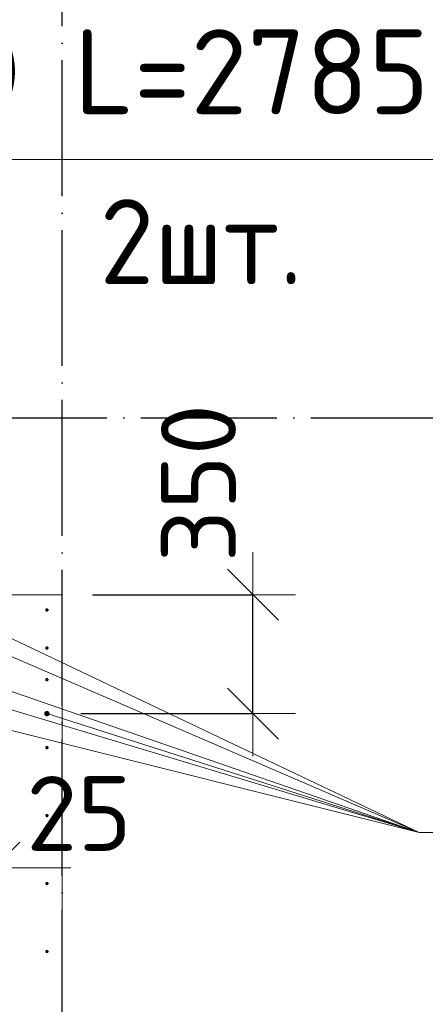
# Model space of a CAD drawing. Header units: millimetres. Extents: x -3725 to 93325, y -74170 to 82591.
# Tile 67 of 139: x 61075 to 62268, y 29455 to 32352. Entities that reach past the tile are written whole.
import ezdxf

# ---------------------------------------------------------------- set-up
doc = ezdxf.new("R2010")
doc.units = ezdxf.units.MM
doc.header["$PDMODE"] = 65
for name, pattern in [('______11', [500, 400, -50, 0, -50]), ('______3', [500, 400, -100]), ('______5', [1100, 800, -100, 100, -100])]:
    doc.linetypes.add(name, pattern=pattern)
for name, color, linetype, lineweight in [('Арм.стержн. Выпуски', 180, 'Continuous', 35), ('Балка_ общее', 7, '______3', 13), ('Размерная линия_ общее', 7, 'Continuous', 13), ('Стена_ общее', 7, 'Continuous', 35)]:
    doc.layers.add(name, color=color, linetype=linetype, lineweight=lineweight)
doc.layers.add('Осевая линия_ общее', color=7, linetype='______5', lineweight=13, true_color=0xa0a0a0)
doc.styles.add('ISOCPEUR', font='ISOCPEUR')
doc.dimstyles.new('DIMSTYLE_3', dxfattribs={"dimtxt": 220, "dimasz": 250, "dimexe": 0, "dimexo": 0, "dimgap": 110, "dimtad": 2, "dimdec": 0, "dimrnd": 5, "dimzin": 12, "dimdsep": 46, "dimtxsty": 'ISOCPEUR', "dimblk1": 'ALL_ML_STRICH', "dimblk2": 'ALL_ML_STRICH', "dimsah": 1, "dimcen": 0, "dimclrd": 7, "dimclre": 256, "dimclrt": 7, "dimadec": 0, "dimazin": 0, "dimtfac": 1, "dimtdec": 0, "dimtix": 1, "dimtmove": 2, "dimatfit": 3, "dimfxl": 0, "dimtzin": 0, "dimlwd": 0, "dimlwe": -3, "dimarcsym": 0})
doc.dimstyles.new('DIMSTYLE_5', dxfattribs={"dimtxt": 220, "dimasz": 250, "dimexe": 0, "dimexo": 0, "dimgap": 110, "dimtad": 2, "dimdec": 0, "dimrnd": 5, "dimzin": 12, "dimdsep": 46, "dimtxsty": 'ISOCPEUR', "dimblk1": 'ALL_ML_STRICH', "dimblk2": 'ALL_ML_STRICH', "dimsah": 1, "dimcen": 0, "dimclrd": 7, "dimclre": 256, "dimclrt": 7, "dimadec": 0, "dimazin": 0, "dimtfac": 1, "dimtdec": 0, "dimtix": 1, "dimtmove": 2, "dimatfit": 3, "dimfxl": 0, "dimtvp": 1.2, "dimtzin": 0, "dimlwd": 0, "dimlwe": -3, "dimarcsym": 0})

# ---------------------------------------------------------------- blocks, each defined once
blk = doc.blocks.new('ALL_ML_STRICH')
at = {"color": 0, "linetype": 'ByBlock', "lineweight": -2}
for p, q in [((0, -0.5), (0, 0.5)), ((-0.3, -0.3), (0.3, 0.3)), ((-1, 0), (0.5, 0))]:
    blk.add_line(p, q, dxfattribs=at)
blk = doc.blocks.new('*D317')
at = {"layer": 'DEFPOINTS', "color": 7, "linetype": 'Continuous', "lineweight": 13, "transparency": 33554687}
for p in [(61189, 30660), (61155, 30310), (61760.7, 30310)]:
    blk.add_point(p, dxfattribs=at)
at = {"layer": 'Размерная линия_ общее', "color": 253, "linetype": 'Continuous', "lineweight": -2, "true_color": 0xa0a0a0, "transparency": 33554687}
for p, q in [((61289, 30660), (61760.7, 30660)), ((61255, 30310), (61760.7, 30310))]:
    blk.add_line(p, q, dxfattribs=at)
at = {"layer": 'Размерная линия_ общее', "color": 7, "linetype": 'Continuous', "lineweight": -2, "transparency": 33554687}
blk.add_line((61760.7, 30310), (61760.7, 30660), dxfattribs=at)
at = {"layer": 'Размерная линия_ общее', "color": 7, "linetype": 'Continuous', "lineweight": 13, "transparency": 33554687, "xscale": 250, "yscale": 250, "zscale": 250}
for p, rotation in [((61760.7, 30660), 90), ((61760.7, 30310), 270)]:
    blk.add_blockref('ALL_ML_STRICH', p, dxfattribs=dict(at, rotation=rotation))
at = {"layer": 'Размерная линия_ общее', "color": 7, "linetype": 'Continuous', "lineweight": 13, "transparency": 33554687, "insert": (61600.7, 30988.3), "char_height": 220, "width": 660, "attachment_point": 5, "rotation": 90, "style": 'ISOCPEUR'}
blk.add_mtext('\\A1;{350}', dxfattribs=at)
blk = doc.blocks.new('*D319')
at = {"layer": 'DEFPOINTS', "color": 7, "linetype": 'Continuous', "lineweight": 13, "transparency": 33554687}
for p in [(59975, 30505), (60975, 30505), (59975, 29856.5)]:
    blk.add_point(p, dxfattribs=at)
at = {"layer": 'Размерная линия_ общее', "color": 253, "linetype": 'Continuous', "lineweight": -2, "true_color": 0xa0a0a0, "transparency": 33554687}
for p, q in [((59975, 30405), (59975, 29856.5)), ((60975, 30405), (60975, 29856.5))]:
    blk.add_line(p, q, dxfattribs=at)
at = {"layer": 'Размерная линия_ общее', "color": 7, "linetype": 'Continuous', "lineweight": -2, "transparency": 33554687}
blk.add_line((59975, 29856.5), (60975, 29856.5), dxfattribs=at)
at = {"layer": 'Размерная линия_ общее', "color": 7, "linetype": 'Continuous', "lineweight": 13, "transparency": 33554687, "xscale": 250, "yscale": 250, "zscale": 250, "rotation": 180}
blk.add_blockref('ALL_ML_STRICH', (59975, 29856.5), dxfattribs=at)
at = {"layer": 'Размерная линия_ общее', "color": 7, "linetype": 'Continuous', "lineweight": 13, "transparency": 33554687, "xscale": 250, "yscale": 250, "zscale": 250}
blk.add_blockref('ALL_ML_STRICH', (60975, 29856.5), dxfattribs=at)
at = {"layer": 'Размерная линия_ общее', "color": 7, "linetype": 'Continuous', "lineweight": 13, "transparency": 33554687, "insert": (60101, 30126.5), "char_height": 220, "width": 11, "attachment_point": 1, "line_spacing_factor": 0.60241, "style": 'ISOCPEUR'}
blk.add_mtext('5х200', dxfattribs=at)
blk = doc.blocks.new('*D320')
at = {"layer": 'DEFPOINTS', "color": 7, "linetype": 'Continuous', "lineweight": 13, "transparency": 33554687}
for p in [(60975, 30505), (61000, 29971.5), (60975, 29856.5)]:
    blk.add_point(p, dxfattribs=at)
at = {"layer": 'Размерная линия_ общее', "color": 253, "linetype": 'Continuous', "lineweight": -2, "true_color": 0xa0a0a0, "transparency": 33554687}
for p, q in [((60975, 30405), (60975, 29856.5)), ((61000, 29856.5), (61000, 29856.5))]:
    blk.add_line(p, q, dxfattribs=at)
at = {"layer": 'Размерная линия_ общее', "color": 7, "linetype": 'Continuous', "lineweight": -2, "transparency": 33554687}
blk.add_line((60975, 29856.5), (61000, 29856.5), dxfattribs=at)
at = {"layer": 'Размерная линия_ общее', "color": 7, "linetype": 'Continuous', "lineweight": 13, "transparency": 33554687, "xscale": 250, "yscale": 250, "zscale": 250}
blk.add_blockref('ALL_ML_STRICH', (61000, 29856.5), dxfattribs=at)
at = {"layer": 'Размерная линия_ общее', "color": 7, "linetype": 'Continuous', "lineweight": 13, "transparency": 33554687, "xscale": 250, "yscale": 250, "zscale": 250, "rotation": 180}
blk.add_blockref('ALL_ML_STRICH', (60975, 29856.5), dxfattribs=at)
at = {"layer": 'Размерная линия_ общее', "color": 7, "linetype": 'Continuous', "lineweight": 13, "transparency": 33554687, "insert": (61249.5, 30016.2), "char_height": 220, "width": 440, "attachment_point": 5, "style": 'ISOCPEUR'}
blk.add_mtext('\\A1;{25}', dxfattribs=at)
blk = doc.blocks.new('СЛОЖНЫЙ_ОБЪЕКТ_6')
at = {"layer": 'Осевая линия_ общее', "color": 253, "linetype": '______11', "lineweight": -3, "true_color": 0xa0a0a0, "transparency": 33554687}
for p, q in [((61200, 15830), (61200, 40010)), ((56930, 31180), (76830, 31180))]:
    blk.add_line(p, q, dxfattribs=at)

msp = doc.modelspace()

# ---------------------------------------------------------------- hatches: boundary and pattern name
at = {"layer": 'Арм.стержн. Выпуски', "linetype": 'Continuous', "lineweight": 35, "transparency": 33554687}
for color, points in [(4, [(61160, 30615), (61159.6, 30616.9), (61158.5, 30618.5), (61156.9, 30619.6), (61155, 30620), (61153.1, 30619.6), (61151.5, 30618.5), (61150.4, 30616.9), (61150, 30615), (61150.4, 30613.1), (61151.5, 30611.5), (61153.1, 30610.4), (61155, 30610), (61156.9, 30610.4), (61158.5, 30611.5), (61159.6, 30613.1)]), (4, [(61160, 30503), (61159.6, 30504.9), (61158.5, 30506.5), (61156.9, 30507.6), (61155, 30508), (61153.1, 30507.6), (61151.5, 30506.5), (61150.4, 30504.9), (61150, 30503), (61150.4, 30501.1), (61151.5, 30499.5), (61153.1, 30498.4), (61155, 30498), (61156.9, 30498.4), (61158.5, 30499.5), (61159.6, 30501.1)]), (4, [(61160, 30410), (61159.6, 30411.9), (61158.5, 30413.5), (61156.9, 30414.6), (61155, 30415), (61153.1, 30414.6), (61151.5, 30413.5), (61150.4, 30411.9), (61150, 30410), (61150.4, 30408.1), (61151.5, 30406.5), (61153.1, 30405.4), (61155, 30405), (61156.9, 30405.4), (61158.5, 30406.5), (61159.6, 30408.1)]), (7, [(61163, 30310), (61162.4, 30313.1), (61160.7, 30315.7), (61158.1, 30317.4), (61155, 30318), (61151.9, 30317.4), (61149.3, 30315.7), (61147.6, 30313.1), (61147, 30310), (61147.6, 30306.9), (61149.3, 30304.3), (61151.9, 30302.6), (61155, 30302), (61158.1, 30302.6), (61160.7, 30304.3), (61162.4, 30306.9)]), (4, [(61160, 30210), (61159.6, 30211.9), (61158.5, 30213.5), (61156.9, 30214.6), (61155, 30215), (61153.1, 30214.6), (61151.5, 30213.5), (61150.4, 30211.9), (61150, 30210), (61150.4, 30208.1), (61151.5, 30206.5), (61153.1, 30205.4), (61155, 30205), (61156.9, 30205.4), (61158.5, 30206.5), (61159.6, 30208.1)]), (4, [(61160, 30010), (61159.6, 30011.9), (61158.5, 30013.5), (61156.9, 30014.6), (61155, 30015), (61153.1, 30014.6), (61151.5, 30013.5), (61150.4, 30011.9), (61150, 30010), (61150.4, 30008.1), (61151.5, 30006.5), (61153.1, 30005.4), (61155, 30005), (61156.9, 30005.4), (61158.5, 30006.5), (61159.6, 30008.1)]), (4, [(61160, 29810), (61159.6, 29811.9), (61158.5, 29813.5), (61156.9, 29814.6), (61155, 29815), (61153.1, 29814.6), (61151.5, 29813.5), (61150.4, 29811.9), (61150, 29810), (61150.4, 29808.1), (61151.5, 29806.5), (61153.1, 29805.4), (61155, 29805), (61156.9, 29805.4), (61158.5, 29806.5), (61159.6, 29808.1)]), (4, [(61160, 29610), (61159.6, 29611.9), (61158.5, 29613.5), (61156.9, 29614.6), (61155, 29615), (61153.1, 29614.6), (61151.5, 29613.5), (61150.4, 29611.9), (61150, 29610), (61150.4, 29608.1), (61151.5, 29606.5), (61153.1, 29605.4), (61155, 29605), (61156.9, 29605.4), (61158.5, 29606.5), (61159.6, 29608.1)])]:
    msp.add_hatch(color=color, dxfattribs=at).paths.add_polyline_path(points)

# ---------------------------------------------------------------- linework, layer by layer
at = {"layer": 'Арм.стержн. Выпуски', "color": 7, "linetype": 'Continuous', "lineweight": 13, "transparency": 33554687}
for p, q in [((60527.6, 31940.5), (62942.6, 31940.5)), ((62249.5, 29959.8), (59905, 30972)), ((62249.5, 29959.8), (59905, 30772)), ((62249.5, 29959.8), (60075, 30615)), ((62249.5, 29959.8), (60875, 30615)), ((62249.5, 29959.8), (60075, 30505)), ((62249.5, 29959.8), (61155, 30310)), ((62249.5, 29959.8), (64564.5, 29959.8))]:
    msp.add_line(p, q, dxfattribs=at)
at = {"layer": 'Стена_ общее', "color": 7, "linetype": 'Continuous', "lineweight": 18, "transparency": 33554687}
for p, q in [((61000, 30660), (61200, 30660)), ((61000, 30660), (61200, 30660)), ((61200, 30660), (61200, 27360)), ((61200, 30660), (61200, 27360))]:
    msp.add_line(p, q, dxfattribs=at)

# ---------------------------------------------------------------- block references
at = {"layer": 'Балка_ общее', "color": 7, "linetype": 'Continuous', "lineweight": 13, "transparency": 33554687}
msp.add_blockref('СЛОЖНЫЙ_ОБЪЕКТ_6', (0, 0), dxfattribs=at)

# ---------------------------------------------------------------- texts
at = {"layer": 'Арм.стержн. Выпуски', "color": 7, "linetype": 'Continuous', "lineweight": 25, "transparency": 33554687, "char_height": 250, "attachment_point": 7, "style": 'ISOCPEUR'}
for s, insert, width in [('\\W0.98;ø20 L=2785mm ', (60547.6, 32073.8), 2496.203), ('\\W0.94;2шт. ', (61310.1, 31573.8), 967.739)]:
    msp.add_mtext(s, dxfattribs=dict(at, insert=insert, width=width))

# ---------------------------------------------------------------- dimensions: what is measured, and where the dimension line sits
at = {"layer": 'Размерная линия_ общее', "color": 7, "linetype": 'Continuous', "lineweight": 13, "transparency": 33554687}
dim = msp.add_linear_dim(base=(61760.7, 30660), p1=(61255, 30310), p2=(61289, 30660), angle=90, dimstyle='DIMSTYLE_5', override={"dimpost": '<>', "dimclrd": 7, "dimclre": 253, "dimclrt": 7, "dimlwd": 0, "dimlwe": 65533}, dxfattribs=at)
dim.commit()
dim.dimension.update_dxf_attribs({"geometry": '*D317', "text_midpoint": (61600.7, 30988.3), "dimtype": 160})
dim = msp.add_linear_dim(base=(60975, 29856.5), p1=(59975, 30405), p2=(60975, 30405), text='5х200', dimstyle='DIMSTYLE_3', override={"dimpost": '<>', "dimclrd": 7, "dimclre": 253, "dimclrt": 7, "dimlwd": 0, "dimlwe": 65533}, dxfattribs=at)
dim.commit()
dim.dimension.update_dxf_attribs({"geometry": '*D319', "text_midpoint": (60475, 29966.5), "dimtype": 160})
dim = msp.add_linear_dim(base=(61000, 29856.5), p1=(60975, 30405), p2=(61000, 29856.5), dimstyle='DIMSTYLE_5', override={"dimpost": '<>', "dimclrd": 7, "dimclre": 253, "dimclrt": 7, "dimlwd": 0, "dimlwe": 65533}, dxfattribs=at)
dim.commit()
dim.dimension.update_dxf_attribs({"geometry": '*D320', "text_midpoint": (61249.5, 30016.2), "dimtype": 160})

doc.saveas('drawing.dxf')
